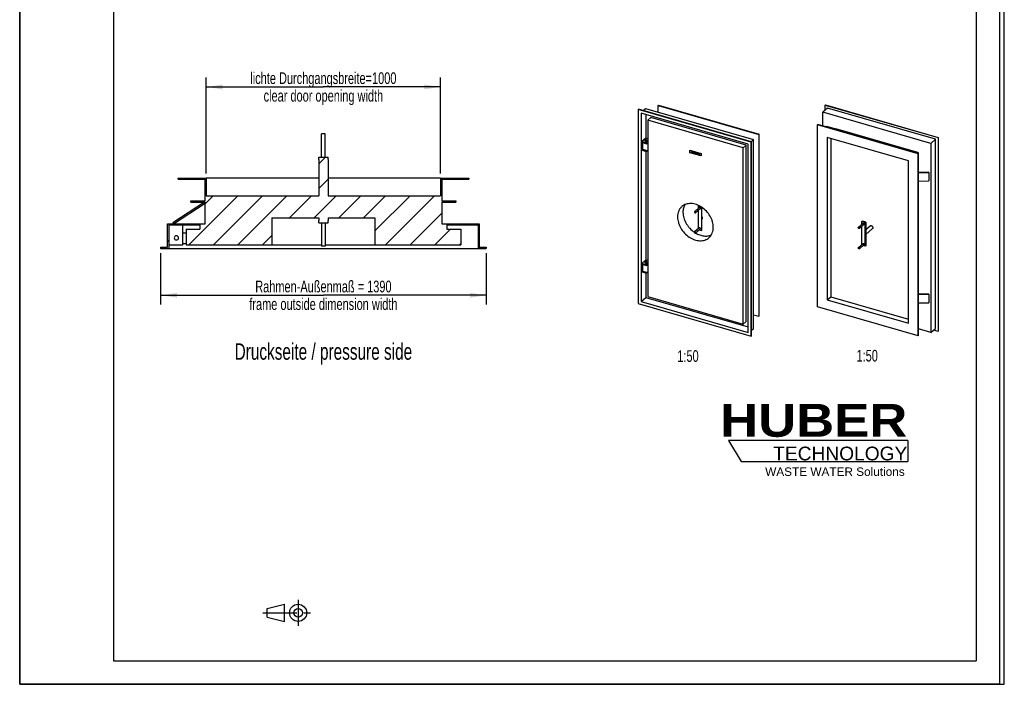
# Model space of a CAD drawing. Header units: millimetres. Extents: x 0 to 4200, y 0 to 5940.
# Tile 1 of 2: x 0 to 4200, y 0 to 2836. Entities that reach past the tile are written whole.
import ezdxf

# ---------------------------------------------------------------- set-up
doc = ezdxf.new("R2010")
doc.units = ezdxf.units.MM
doc.header["$LTSCALE"] = 387.2
doc.linetypes.add('CENTER', pattern=[0.6, 0.375, -0.075, 0.075, -0.075])
doc.layers.get('0').update_dxf_attribs({"linetype": 'CONTINUOUS'})
for name, color, linetype in [('005_AXIS', 7, 'CONTINUOUS'), ('007_CURVES', 7, 'CONTINUOUS'), ('050_DIMENSIONING', 7, 'CONTINUOUS'), ('053_NOTES', 7, 'CONTINUOUS'), ('HUBER_Logo_BL2', 7, 'CONTINUOUS')]:
    doc.layers.add(name, color=color, linetype=linetype)
doc.styles.get("Standard").update_dxf_attribs({"font": 'txt', "width": 0.7})
doc.styles.add('TEXTSTYLE_2', font='ariblk.ttf')
doc.styles.add('TEXTSTYLE_3', font='arial.ttf')
doc.dimstyles.new('DIMSTYLE_2', dxfattribs={"dimtxt": 50, "dimasz": 70, "dimexe": 2, "dimexo": 1, "dimtad": 1, "dimtxsty": 'STANDARD', "dimblk": '_FILLED', "dimblk1": '_FILLED', "dimblk2": '_FILLED', "dimcen": 0.09, "dimazin": 2, "dimtp": 1.2, "dimtm": 1.2, "dimtfac": 1, "dimtofl": 0, "dimtmove": 0, "dimatfit": 3, "dimldrblk": '_FILLED', "dimfxl": 1, "dimtolj": 1, "dimarcsym": 0})
doc.dimstyles.new('DIMSTYLE_3', dxfattribs={"dimtxt": 50, "dimasz": 70, "dimexe": 2, "dimexo": 1, "dimtad": 1, "dimtxsty": 'STANDARD', "dimblk": '_FILLED', "dimblk1": '_FILLED', "dimblk2": '_FILLED', "dimcen": 0.09, "dimazin": 2, "dimtp": 0.8, "dimtm": 0.8, "dimtfac": 1, "dimtofl": 0, "dimtmove": 0, "dimatfit": 3, "dimldrblk": '_FILLED', "dimfxl": 1, "dimtolj": 1, "dimarcsym": 0})

# ---------------------------------------------------------------- blocks, each defined once
blk = doc.blocks.new('HUBER_LOGO_BL2', base_point=(3411.6, 1009.5))
at = {"layer": 'HUBER_Logo_BL2', "color": 5, "linetype": 'CONTINUOUS'}
for p, q in [((3788.5, 1040.5), (3023.5, 1040.5)), ((3023.5, 1040.5), (3077.5, 950.5)), ((3788.5, 1040.5), (3788.5, 950.5)), ((3077.5, 950.5), (3788.5, 950.5))]:
    blk.add_line(p, q, dxfattribs=at)
at = {"layer": 'HUBER_Logo_BL2', "color": 2, "linetype": 'CONTINUOUS', "attachment_point": 3, "line_spacing_factor": 0.78}
for s, insert, char_height, width, style in [('HUBER\\P\\fArial;\\H58.5;TECHNOLOGY ', (3786.3, 1196.7), 140.4, 775.343, 'TEXTSTYLE_2'), ('WASTE WATER Solutions', (3775.2, 925.3), 36, 594.067, 'TEXTSTYLE_3')]:
    blk.add_mtext(s, dxfattribs=dict(at, insert=insert, char_height=char_height, width=width, style=style))
blk = doc.blocks.new('_FILLED')
at = {"color": 0, "linetype": 'BYBLOCK'}
blk.add_solid([(0, 0), (-1, 0.143), (-1, -0.143)], dxfattribs=at)
blk = doc.blocks.new('*D2')
at = {"layer": '050_DIMENSIONING', "color": 2, "linetype": 'CONTINUOUS'}
for p, q in [((795.5, 2180.1), (795.5, 2589.1)), ((1795.5, 2180.1), (1795.5, 2589.1)), ((795.5, 2549.1), (1295.5, 2549.1)), ((1795.5, 2549.1), (1295.5, 2549.1))]:
    blk.add_line(p, q, dxfattribs=at)
at = {"layer": '050_DIMENSIONING', "color": 2, "linetype": 'CONTINUOUS', "xscale": 70, "yscale": 70, "zscale": 70, "rotation": 180}
blk.add_blockref('_FILLED', (795.5, 2549.1), dxfattribs=at)
at = {"layer": '050_DIMENSIONING', "color": 2, "linetype": 'CONTINUOUS', "xscale": 70, "yscale": 70, "zscale": 70}
blk.add_blockref('_FILLED', (1795.5, 2549.1), dxfattribs=at)
at = {"layer": '050_DIMENSIONING', "color": 2, "linetype": 'CONTINUOUS', "insert": (1295.5, 2611.6), "char_height": 50, "width": 1437.5, "attachment_point": 2, "line_spacing_factor": 0.9}
blk.add_mtext('lichte Durchgangsbreite=1000\\Pclear door opening width', dxfattribs=at)
blk = doc.blocks.new('*D3')
at = {"layer": '050_DIMENSIONING', "color": 2, "linetype": 'CONTINUOUS'}
for p, q in [((600.5, 1840.1), (600.5, 1620.1)), ((1990.5, 1840.1), (1990.5, 1620.1)), ((600.5, 1660.1), (1295.5, 1660.1)), ((1990.5, 1660.1), (1295.5, 1660.1))]:
    blk.add_line(p, q, dxfattribs=at)
at = {"layer": '050_DIMENSIONING', "color": 2, "linetype": 'CONTINUOUS', "xscale": 70, "yscale": 70, "zscale": 70, "rotation": 180}
blk.add_blockref('_FILLED', (600.5, 1660.1), dxfattribs=at)
at = {"layer": '050_DIMENSIONING', "color": 2, "linetype": 'CONTINUOUS', "xscale": 70, "yscale": 70, "zscale": 70}
blk.add_blockref('_FILLED', (1990.5, 1660.1), dxfattribs=at)
at = {"layer": '050_DIMENSIONING', "color": 2, "linetype": 'CONTINUOUS', "insert": (1295.5, 1722.6), "char_height": 50, "width": 1528.571, "attachment_point": 2, "line_spacing_factor": 0.9}
blk.add_mtext('Rahmen-Außenmaß = 1390\\Pframe outside dimension width', dxfattribs=at)
blk = doc.blocks.new('PROJEKTIONSMETHODE_1_BL3', base_point=(1140, 305))
at = {"color": 2, "linetype": 'CONTINUOUS'}
for p, q in [((1055.7, 323.3), (1129, 341.7)), ((1129, 268.3), (1129, 341.7)), ((1055.7, 286.7), (1055.7, 323.3)), ((1055.7, 286.7), (1129, 268.3))]:
    blk.add_line(p, q, dxfattribs=at)
at = {"color": 2, "linetype": 'CENTER'}
for p, q in [((1187.7, 360), (1187.7, 250)), ((1037.3, 305), (1242.7, 305))]:
    blk.add_line(p, q, dxfattribs=at)
at = {"color": 2, "linetype": 'CONTINUOUS'}
for radius in [36.7, 18.3]:
    blk.add_circle((1187.7, 305), radius, dxfattribs=at)

msp = doc.modelspace()

# ---------------------------------------------------------------- hatches: boundary and pattern name
at = {"linetype": 'CONTINUOUS'}
h = msp.add_hatch(dxfattribs=at)
h.set_pattern_fill('A', color=2, scale=74.246212, angle=45, style=0, pattern_type=0)
h.set_pattern_definition([(45, (0, 0), (-52.5, 52.5), [])])
edge = h.paths.add_edge_path()
edge.add_line((709.488, 1942.101), (768.488, 1942.101))
edge.add_line((768.488, 1960.101), (768.488, 1942.101))
edge.add_line((635.488, 1960.101), (768.488, 1960.101))
edge.add_line((635.488, 1960.101), (635.488, 1860.101))
edge.add_line((600.488, 1860.101), (635.488, 1860.101))
edge.add_line((600.488, 1865.101), (600.488, 1860.101))
edge.add_line((600.488, 1865.101), (630.488, 1865.101))
edge.add_line((630.488, 1865.101), (630.488, 1965.101))
edge.add_line((630.488, 1965.101), (790.488, 1965.101))
edge.add_line((790.488, 1965.101), (790.488, 2057.601))
edge.add_line((730.488, 2057.601), (790.488, 2057.601))
edge.add_line((730.488, 2057.601), (730.488, 2062.601))
edge.add_line((730.488, 2062.601), (790.488, 2062.601))
edge.add_line((790.488, 2062.601), (790.488, 2155.101))
edge.add_line((675.488, 2155.101), (790.488, 2155.101))
edge.add_line((675.488, 2155.101), (675.488, 2160.101))
edge.add_line((675.488, 2160.101), (795.488, 2160.101))
edge.add_line((795.488, 2160.101), (795.488, 2085.101))
edge.add_line((795.488, 2085.101), (1275.488, 2085.101))
edge.add_line((1275.488, 2239.101), (1275.488, 2085.101))
edge.add_line((1275.488, 2239.101), (1275.488, 2249.101))
edge.add_line((1275.488, 2249.101), (1315.488, 2249.101))
edge.add_line((1315.488, 2239.101), (1315.488, 2249.101))
edge.add_line((1315.488, 2239.101), (1315.488, 2085.101))
edge.add_line((1315.488, 2085.101), (1795.488, 2085.101))
edge.add_line((1795.488, 2160.101), (1795.488, 2085.101))
edge.add_line((1795.488, 2160.101), (1915.488, 2160.101))
edge.add_line((1915.488, 2160.101), (1915.488, 2155.101))
edge.add_line((1800.488, 2155.101), (1915.488, 2155.101))
edge.add_line((1800.488, 2155.101), (1800.488, 2062.601))
edge.add_line((1800.488, 2062.601), (1860.488, 2062.601))
edge.add_line((1860.488, 2062.601), (1860.488, 2057.601))
edge.add_line((1800.488, 2057.601), (1860.488, 2057.601))
edge.add_line((1800.488, 2057.601), (1800.488, 1965.101))
edge.add_line((1800.488, 1965.101), (1960.488, 1965.101))
edge.add_line((1960.488, 1965.101), (1960.488, 1865.101))
edge.add_line((1960.488, 1865.101), (1990.488, 1865.101))
edge.add_line((1990.488, 1865.101), (1990.488, 1860.101))
edge.add_line((1955.488, 1860.101), (1990.488, 1860.101))
edge.add_line((1955.488, 1960.101), (1955.488, 1860.101))
edge.add_line((1822.488, 1960.101), (1955.488, 1960.101))
edge.add_line((1822.488, 1960.101), (1822.488, 1942.101))
edge.add_line((1822.488, 1942.101), (1881.488, 1942.101))
edge.add_line((1881.488, 1942.101), (1881.488, 1876.101))
edge.add_line((1515.488, 1876.101), (1881.488, 1876.101))
edge.add_line((1515.488, 1991.101), (1515.488, 1876.101))
edge.add_line((1315.488, 1991.101), (1515.488, 1991.101))
edge.add_line((1315.488, 1991.101), (1315.488, 1979.101))
edge.add_line((1315.488, 1969.101), (1315.488, 1979.101))
edge.add_line((1275.488, 1969.101), (1315.488, 1969.101))
edge.add_line((1275.488, 1969.101), (1275.488, 1979.101))
edge.add_line((1275.488, 1991.101), (1275.488, 1979.101))
edge.add_line((1075.488, 1991.101), (1275.488, 1991.101))
edge.add_line((1075.488, 1991.101), (1075.488, 1876.101))
edge.add_line((709.488, 1876.101), (1075.488, 1876.101))
edge.add_line((709.488, 1942.101), (709.488, 1876.101))

# ---------------------------------------------------------------- linework, layer by layer
at = {"color": 7, "linetype": 'CONTINUOUS'}
for p, q in [((0, 0), (0, 5940)), ((0, 0), (0, 5940)), ((4200, 0), (4200, 5940)), ((4200, 0), (4200, 5940)), ((2638.467, 2452.987), (2639.467, 2453.853)), ((2638.467, 2452.987), (2638.467, 1625.066)), ((3119.977, 2313.987), (2638.467, 2452.987)), ((3120.977, 2314.853), (2639.467, 2453.853)), ((3107.853, 2305.362), (2650.591, 2437.362)), ((2650.591, 2437.362), (2650.591, 1633.691)), ((2658.859, 2448.255), (2669.859, 2457.781)), ((2669.859, 2457.781), (3130.585, 2324.781)), ((2723.448, 2470.601), (2724.448, 2471.467)), ((2723.448, 2442.311), (2723.448, 2470.601)), ((2723.448, 2470.601), (3152.997, 2346.601)), ((2724.448, 2471.467), (3153.997, 2347.467)), ((3446.292, 2458.657), (3426.292, 2441.336)), ((3426.292, 2381.869), (3426.292, 2441.336)), ((3887.018, 2308.336), (3426.292, 2441.336)), ((3436.9, 2472.915), (3435.9, 2472.049)), ((3435.9, 2449.657), (3435.9, 2472.049)), ((3435.9, 2472.049), (3917.41, 2333.049)), ((3436.9, 2472.915), (3918.41, 2333.915)), ((3907.018, 2325.657), (3446.292, 2458.657)), ((2670.591, 2431.589), (2670.591, 2330.668)), ((2692.626, 2418.531), (2679.426, 2407.099)), ((2679.426, 2407.099), (2679.426, 1654.696)), ((3085.419, 2289.899), (2679.426, 2407.099)), ((3098.619, 2301.331), (2692.626, 2418.531)), ((3403.881, 2388.339), (3402.881, 2387.473)), ((3402.881, 1611.514), (3402.881, 2387.473)), ((3832.429, 2263.473), (3402.881, 2387.473)), ((3833.429, 2264.339), (3403.881, 2388.339)), ((3442.433, 2380.674), (3441.433, 2379.808)), ((3441.433, 2377.498), (3441.433, 2379.808)), ((3832.877, 2266.808), (3441.433, 2379.808)), ((3833.877, 2267.674), (3442.433, 2380.674)), ((3481.718, 2369.91), (3481.218, 2369.477)), ((3831.592, 2268.91), (3481.718, 2369.91)), ((2670.591, 2330.668), (2653.391, 2315.772)), ((2673.83, 2309.872), (2653.391, 2315.772)), ((2653.391, 2313.001), (2653.391, 2315.772)), ((2653.391, 2313.001), (2673.83, 2307.101)), ((2657.663, 2283.016), (2657.663, 2311.768)), ((2679.426, 2328.118), (2670.591, 2330.668)), ((2679.426, 2314.719), (2673.83, 2309.872)), ((2675.33, 2308.4), (2679.426, 2311.947)), ((3119.585, 2315.255), (3130.585, 2324.781)), ((3119.977, 2313.987), (3120.977, 2314.853)), ((3119.977, 1486.066), (3119.977, 2313.987)), ((3120.977, 1486.932), (3120.977, 2314.853)), ((3130.585, 1517.645), (3130.585, 2324.781)), ((3152.997, 2346.601), (3153.997, 2347.467)), ((3152.997, 2346.601), (3152.997, 1570.643)), ((3153.997, 1571.509), (3153.997, 2347.467)), ((3790.86, 2233.903), (3444.45, 2333.903)), ((3444.45, 2333.903), (3444.45, 1641.083)), ((3459.45, 2329.573), (3459.45, 1654.073)), ((3907.018, 2325.657), (3887.018, 2308.336)), ((3907.018, 1518.521), (3907.018, 2325.657)), ((3918.41, 2333.915), (3917.41, 2333.049)), ((3917.41, 2333.049), (3917.41, 1505.129)), ((3918.41, 2333.915), (3918.41, 1505.995)), ((2657.663, 2286.216), (2653.391, 2282.517)), ((2653.391, 2279.746), (2653.391, 2282.517)), ((2673.83, 2276.617), (2653.391, 2282.517)), ((2653.391, 2279.746), (2673.83, 2273.846)), ((2657.663, 2283.016), (2675.33, 2277.916)), ((2670.591, 2274.78), (2670.591, 1811.053)), ((2673.83, 2307.101), (2673.83, 2309.872)), ((2675.33, 2308.4), (2673.83, 2307.101)), ((2675.33, 2277.916), (2673.83, 2276.617)), ((2677.73, 2277.223), (2673.83, 2273.846)), ((2673.83, 2273.846), (2673.83, 2276.617)), ((2675.33, 2308.4), (2679.426, 2307.218)), ((2675.33, 2277.916), (2679.426, 2276.734)), ((3098.619, 2301.331), (3085.419, 2289.899)), ((3085.419, 1537.496), (3085.419, 2289.899)), ((3098.619, 1548.928), (3098.619, 2301.331)), ((3107.853, 1501.691), (3107.853, 2305.362)), ((3831.592, 2268.91), (3831.092, 2268.477)), ((3831.592, 2268.333), (3831.592, 2268.91)), ((3887.018, 2308.336), (3887.018, 1501.2)), ((1275.488, 2249.101), (1315.488, 2249.101)), ((1275.488, 2239.101), (1275.488, 2249.101)), ((1275.488, 2239.101), (1275.488, 2085.101)), ((1315.488, 2239.101), (1315.488, 2249.101)), ((1315.488, 2239.101), (1315.488, 2085.101)), ((3790.86, 1541.083), (3790.86, 2233.903)), ((3833.429, 2264.339), (3832.429, 2263.473)), ((3832.429, 1487.514), (3832.429, 2263.473)), ((3833.877, 2267.674), (3832.877, 2266.808)), ((3832.877, 2266.808), (3832.877, 2264.498)), ((3833.429, 1488.38), (3833.429, 2264.339)), ((3833.877, 1529.82), (3833.877, 2267.674)), ((3878.357, 2185.089), (3833.877, 2183.849)), ((3833.877, 2182.847), (3878.469, 2184.091)), ((3878.469, 2184.091), (3878.357, 2185.089)), ((3878.469, 2184.091), (3878.469, 2148.064)), ((675.488, 2160.101), (795.488, 2160.101)), ((675.488, 2155.101), (675.488, 2160.101)), ((675.488, 2155.101), (790.488, 2155.101)), ((790.488, 2062.601), (790.488, 2155.101)), ((1275.488, 2160.101), (795.488, 2160.101)), ((795.488, 2160.101), (795.488, 2085.101)), ((1795.488, 2160.101), (1315.488, 2160.101)), ((1795.488, 2160.101), (1915.488, 2160.101)), ((1795.488, 2160.101), (1795.488, 2085.101)), ((1800.488, 2155.101), (1915.488, 2155.101)), ((1800.488, 2155.101), (1800.488, 2062.601)), ((1915.488, 2160.101), (1915.488, 2155.101)), ((3833.877, 2146.821), (3878.469, 2148.064)), ((730.488, 2057.601), (730.488, 2062.601)), ((730.488, 2062.601), (790.488, 2062.601)), ((795.488, 2085.101), (1275.488, 2085.101)), ((1315.488, 2085.101), (1795.488, 2085.101)), ((1800.488, 2062.601), (1860.488, 2062.601)), ((1860.488, 2062.601), (1860.488, 2057.601)), ((787.751, 2057.601), (652.751, 1969.285)), ((655.488, 1965.101), (790.488, 2053.416)), ((730.488, 2057.601), (790.488, 2057.601)), ((790.488, 2053.416), (787.751, 2057.601)), ((790.488, 1965.101), (790.488, 2057.601)), ((1800.488, 2057.601), (1800.488, 1965.101)), ((1800.488, 2057.601), (1860.488, 2057.601)), ((2896.094, 2042.367), (2894.094, 2040.635)), ((2894.094, 2040.635), (2894.094, 2029.94)), ((2894.094, 2040.635), (2907.95, 2036.635)), ((2894.094, 2021.474), (2894.094, 1943.338)), ((2896.094, 2042.367), (2900.548, 2041.082)), ((2908.013, 2036.69), (2907.95, 2036.635)), ((2907.95, 2036.635), (2907.95, 1936.176)), ((2909.95, 1988.138), (2909.95, 2035.41)), ((1075.488, 1991.101), (1275.488, 1991.101)), ((1075.488, 1991.101), (1075.488, 1876.101)), ((1275.488, 1991.101), (1275.488, 1979.101)), ((1275.488, 1969.101), (1275.488, 1979.101)), ((1315.488, 1991.101), (1315.488, 1979.101)), ((1315.488, 1991.101), (1515.488, 1991.101)), ((1315.488, 1969.101), (1315.488, 1979.101)), ((1515.488, 1991.101), (1515.488, 1876.101)), ((2909.95, 1937.908), (2909.95, 1988.138)), ((3592.927, 1974.307), (3594.927, 1976.04)), ((3592.927, 1963.612), (3592.927, 1974.307)), ((3606.783, 1970.307), (3592.927, 1974.307)), ((3608.783, 1972.04), (3594.927, 1976.04)), ((630.488, 1965.101), (790.488, 1965.101)), ((630.488, 1865.101), (630.488, 1965.101)), ((635.488, 1960.101), (768.488, 1960.101)), ((635.488, 1960.101), (635.488, 1860.101)), ((652.751, 1969.285), (655.488, 1965.101)), ((694.488, 1960.101), (694.488, 1874.101)), ((709.488, 1942.101), (768.488, 1942.101)), ((709.488, 1942.101), (709.488, 1876.101)), ((768.488, 1960.101), (768.488, 1942.101)), ((1275.488, 1969.101), (1315.488, 1969.101)), ((1800.488, 1965.101), (1960.488, 1965.101)), ((1822.488, 1960.101), (1955.488, 1960.101)), ((1822.488, 1960.101), (1822.488, 1942.101)), ((1822.488, 1942.101), (1881.488, 1942.101)), ((1881.488, 1942.101), (1881.488, 1876.101)), ((1955.488, 1960.101), (1955.488, 1860.101)), ((1960.488, 1965.101), (1960.488, 1865.101)), ((2898.688, 1938.85), (2907.95, 1936.176)), ((2907.95, 1936.176), (2909.95, 1937.908)), ((3592.927, 1877.01), (3592.927, 1955.146)), ((3606.783, 1970.307), (3608.783, 1972.04)), ((3606.783, 1869.849), (3606.783, 1970.307)), ((3608.783, 1972.04), (3608.783, 1921.81)), ((694.488, 1926.601), (709.488, 1926.601)), ((3608.783, 1921.81), (3608.783, 1871.581)), ((600.488, 1865.101), (600.488, 1860.101)), ((600.488, 1865.101), (630.488, 1865.101)), ((600.488, 1860.101), (635.488, 1860.101)), ((694.488, 1874.101), (635.488, 1874.101)), ((635.488, 1860.101), (1955.488, 1860.101)), ((694.488, 1881.601), (709.488, 1881.601)), ((709.488, 1876.101), (1075.488, 1876.101)), ((1075.488, 1876.101), (1287.488, 1876.101)), ((1303.488, 1876.101), (1515.488, 1876.101)), ((1515.488, 1876.101), (1881.488, 1876.101)), ((1955.488, 1860.101), (1990.488, 1860.101)), ((1960.488, 1865.101), (1990.488, 1865.101)), ((1990.488, 1865.101), (1990.488, 1860.101)), ((3606.783, 1869.849), (3597.521, 1872.522)), ((3608.783, 1871.581), (3606.783, 1869.849)), ((2670.591, 1811.053), (2653.391, 1796.157)), ((2670.591, 1811.053), (2679.426, 1808.502)), ((2653.391, 1793.386), (2653.391, 1796.157)), ((2673.83, 1790.257), (2653.391, 1796.157)), ((2653.391, 1793.386), (2673.83, 1787.486)), ((2657.663, 1766.601), (2653.391, 1762.902)), ((2657.663, 1763.401), (2657.663, 1792.153)), ((2679.426, 1795.104), (2673.83, 1790.257)), ((2673.83, 1787.486), (2673.83, 1790.257)), ((2675.33, 1788.785), (2673.83, 1787.486)), ((2675.33, 1788.785), (2679.426, 1792.332)), ((2675.33, 1788.785), (2679.426, 1787.602)), ((2673.83, 1757.002), (2653.391, 1762.902)), ((2653.391, 1760.13), (2653.391, 1762.902)), ((2653.391, 1760.13), (2673.83, 1754.23)), ((2657.663, 1763.401), (2675.33, 1758.301)), ((2670.591, 1755.165), (2670.591, 1651.011)), ((2675.33, 1758.301), (2673.83, 1757.002)), ((2677.73, 1757.608), (2673.83, 1754.23)), ((2673.83, 1754.23), (2673.83, 1757.002)), ((2675.33, 1758.301), (2679.426, 1757.118)), ((2650.591, 1633.691), (2670.591, 1651.011)), ((2670.591, 1651.011), (3107.853, 1524.785)), ((2679.426, 1654.696), (3085.419, 1537.496)), ((3444.45, 1641.083), (3459.45, 1654.073)), ((3444.45, 1641.083), (3790.86, 1541.083)), ((3459.45, 1654.073), (3790.86, 1558.404)), ((3878.357, 1665.474), (3833.877, 1664.233)), ((3833.877, 1663.232), (3878.469, 1664.475)), ((3878.469, 1664.475), (3878.357, 1665.474)), ((3878.469, 1664.475), (3878.469, 1628.449)), ((2638.467, 1625.066), (3119.977, 1486.066)), ((2650.591, 1633.691), (3107.853, 1501.691)), ((3832.429, 1487.514), (3402.881, 1611.514)), ((3833.877, 1627.205), (3878.469, 1628.449)), ((3130.585, 1577.112), (3152.997, 1570.643)), ((3153.997, 1571.509), (3152.997, 1570.643)), ((3098.619, 1548.928), (3085.419, 1537.496)), ((3130.585, 1517.645), (3120.977, 1509.325)), ((3833.429, 1529.432), (3833.877, 1529.82)), ((3887.018, 1501.2), (3833.429, 1516.67)), ((3887.018, 1501.2), (3907.018, 1518.521)), ((3119.977, 1486.066), (3120.977, 1486.932)), ((3832.429, 1487.514), (3833.429, 1488.38)), ((3917.41, 1505.129), (3898.018, 1510.727)), ((3918.41, 1505.995), (3917.41, 1505.129)), ((0, 0), (4200, 0)), ((0, 0), (4200, 0))]:
    msp.add_line(p, q, dxfattribs=at)
at = {"color": 3, "linetype": 'CONTINUOUS'}
for p, q in [((4180, 5900), (4180, 0)), ((0, 2970), (0, 0)), ((4180, 0), (0, 0))]:
    msp.add_line(p, q, dxfattribs=at)
at = {"color": 5, "linetype": 'CONTINUOUS'}
for p, q in [((400, 5800), (400, 100)), ((4080, 5800), (4080, 100)), ((400, 100), (4080, 100))]:
    msp.add_line(p, q, dxfattribs=at)
at = {"layer": '005_AXIS', "color": 7, "linetype": 'CONTINUOUS'}
for p, q in [((1303.488, 2349.101), (1287.488, 2349.101)), ((1287.488, 2249.101), (1287.488, 2349.101)), ((1303.488, 2249.101), (1303.488, 2349.101)), ((2667.423, 2317.842), (2667.423, 2322.345)), ((2674.623, 2317.842), (2674.623, 2322.345)), ((2898.927, 2034.126), (2878.927, 2016.806)), ((2903.117, 2029.288), (2883.117, 2011.968)), ((2910.659, 1986.169), (2909.95, 1985.555)), ((1287.488, 1969.101), (1287.488, 1869.101)), ((1303.488, 1969.101), (1303.488, 1869.101)), ((2898.927, 1947.524), (2878.927, 1930.203)), ((2903.117, 1942.686), (2883.117, 1925.365)), ((3577.76, 1950.478), (3597.76, 1967.798)), ((3581.95, 1945.64), (3601.95, 1962.96)), ((3608.783, 1940.393), (3627.418, 1956.531)), ((3608.783, 1919.227), (3637.892, 1944.436)), ((1303.488, 1869.101), (1287.488, 1869.101)), ((3577.76, 1863.875), (3597.76, 1881.196)), ((3581.95, 1859.037), (3601.95, 1876.358)), ((2667.423, 1798.226), (2667.423, 1802.73)), ((2674.623, 1798.226), (2674.623, 1802.73))]:
    msp.add_line(p, q, dxfattribs=at)
for start, end in [(0, 180), (180, 360)]:
    msp.add_arc((668.488, 1905.101), 9, start, end, dxfattribs=at)
for points, knots in [([(2667.905, 2323.245), (2667.763, 2323.122), (2667.525, 2322.857), (2667.423, 2322.506), (2667.423, 2322.345)], [0, 0, 0, 0, 0.5392113, 1, 1, 1, 1]), ([(2667.423, 2322.345), (2667.423, 2322.142), (2667.596, 2321.686), (2668.201, 2321.18), (2669.06, 2320.799), (2670.112, 2320.572), (2671.253, 2320.518), (2672.372, 2320.643), (2673.356, 2320.934), (2673.921, 2321.255), (2674.141, 2321.445)], [0, 0, 0, 0, 0.07975536, 0.17884969, 0.30257422, 0.4459512, 0.59891463, 0.74943444, 0.88595793, 1, 1, 1, 1]), ([(2667.423, 2317.842), (2667.423, 2317.639), (2667.596, 2317.183), (2668.201, 2316.677), (2669.06, 2316.296), (2670.112, 2316.069), (2671.253, 2316.014), (2672.372, 2316.14), (2673.356, 2316.431), (2673.921, 2316.752), (2674.141, 2316.942)], [0, 0, 0, 0, 0.07975535, 0.17884965, 0.30257417, 0.44595114, 0.59891458, 0.74943442, 0.88595792, 1, 1, 1, 1]), ([(2674.623, 2322.345), (2674.623, 2322.548), (2674.45, 2323.004), (2673.845, 2323.51), (2672.986, 2323.891), (2671.934, 2324.118), (2670.793, 2324.172), (2669.674, 2324.047), (2668.69, 2323.756), (2668.125, 2323.435), (2667.905, 2323.245)], [0, 0, 0, 0, 0.07975536, 0.17884969, 0.30257422, 0.4459512, 0.59891463, 0.74943444, 0.88595793, 1, 1, 1, 1]), ([(2674.141, 2321.445), (2674.283, 2321.568), (2674.522, 2321.833), (2674.623, 2322.184), (2674.623, 2322.345)], [0, 0, 0, 0, 0.5392113, 1, 1, 1, 1]), ([(2674.141, 2316.942), (2674.283, 2317.065), (2674.522, 2317.33), (2674.623, 2317.681), (2674.623, 2317.842)], [0, 0, 0, 0, 0.53921128, 1, 1, 1, 1]), ([(2824.813, 2038.82), (2821.84, 2036.245), (2816.432, 2030.287), (2810.532, 2019.549), (2806.961, 2007.34), (2806.212, 1998.709), (2806.212, 1994.298)], [0, 0, 0, 0, 0.2374169, 0.48045668, 0.7336977, 1, 1, 1, 1]), ([(2958.632, 1950.298), (2958.632, 1958.309), (2956.695, 1970.613), (2951.068, 1986.247), (2943.209, 2001.851), (2929.932, 2019.631), (2909.954, 2036.648), (2890.845, 2046.327), (2875.159, 2050.552), (2863.736, 2051.878), (2852.718, 2051.375), (2842.356, 2049.039), (2832.903, 2044.912), (2827.339, 2041.008), (2824.813, 2038.82)], [0, 0, 0, 0, 0.12453461, 0.19038535, 0.25794133, 0.39550134, 0.53209569, 0.66260048, 0.72453273, 0.78386283, 0.84064289, 0.89518103, 0.94804098, 1, 1, 1, 1]), ([(2837.861, 2046.982), (2834.971, 2042.281), (2830.533, 2031.569), (2829.212, 2020.102), (2829.212, 2014.216)], [0, 0, 0, 0, 0.48389766, 1, 1, 1, 1]), ([(2878.927, 2016.806), (2878.71, 2016.617), (2878.352, 2016.106), (2878.251, 2015.498), (2878.251, 2015.187)], [0, 0, 0, 0, 0.47999914, 1, 1, 1, 1]), ([(2883.793, 2013.587), (2883.793, 2014.184), (2883.398, 2015.422), (2882.308, 2016.581), (2881.205, 2017.141), (2880.362, 2017.313), (2879.566, 2017.217), (2879.112, 2016.965), (2878.927, 2016.806)], [0, 0, 0, 0, 0.25693395, 0.5308002, 0.66202454, 0.78362209, 0.89512191, 1, 1, 1, 1]), ([(2903.793, 2030.907), (2903.793, 2031.505), (2903.398, 2032.742), (2902.308, 2033.902), (2901.205, 2034.462), (2900.362, 2034.633), (2899.566, 2034.538), (2899.112, 2034.286), (2898.927, 2034.126)], [0, 0, 0, 0, 0.25693399, 0.53080027, 0.6620246, 0.78362213, 0.89512192, 1, 1, 1, 1]), ([(2903.117, 2029.288), (2903.334, 2029.476), (2903.692, 2029.988), (2903.793, 2030.596), (2903.793, 2030.907)], [0, 0, 0, 0, 0.47999916, 1, 1, 1, 1]), ([(2806.212, 1994.298), (2806.212, 1986.286), (2808.149, 1973.983), (2813.777, 1958.349), (2821.636, 1942.745), (2834.912, 1924.964), (2854.89, 1907.948), (2874, 1898.269), (2889.686, 1894.044), (2901.109, 1892.717), (2912.127, 1893.22), (2922.488, 1895.557), (2931.941, 1899.683), (2937.505, 1903.588), (2940.032, 1905.776)], [0, 0, 0, 0, 0.12453461, 0.19038535, 0.25794133, 0.39550134, 0.53209569, 0.66260048, 0.72453273, 0.78386283, 0.84064289, 0.89518103, 0.94804098, 1, 1, 1, 1]), ([(2829.212, 2014.216), (2829.212, 2006.256), (2831.795, 1989.737), (2840.18, 1970.423), (2849.687, 1955.908), (2860.913, 1942.39), (2871.005, 1933.713), (2878.265, 1928.849)], [0, 0, 0, 0, 0.23401824, 0.48418467, 0.61320833, 0.74310883, 1, 1, 1, 1]), ([(2878.251, 2015.187), (2878.251, 2014.589), (2878.646, 2013.352), (2879.736, 2012.192), (2880.839, 2011.632), (2881.682, 2011.461), (2882.478, 2011.556), (2882.933, 2011.808), (2883.117, 2011.968)], [0, 0, 0, 0, 0.25693395, 0.5308002, 0.66202454, 0.78362209, 0.89512191, 1, 1, 1, 1]), ([(2883.117, 2011.968), (2883.334, 2012.156), (2883.692, 2012.667), (2883.793, 2013.275), (2883.793, 2013.587)], [0, 0, 0, 0, 0.47999914, 1, 1, 1, 1]), ([(2912.35, 1990.216), (2912.35, 1991.259), (2911.863, 1993.433), (2910.688, 1995.302), (2909.951, 1996.152)], [0, 0, 0, 0, 0.48112485, 1, 1, 1, 1]), ([(2910.659, 1986.169), (2911.203, 1986.639), (2912.098, 1987.917), (2912.35, 1989.438), (2912.35, 1990.216)], [0, 0, 0, 0, 0.47999915, 1, 1, 1, 1]), ([(2903.793, 1944.305), (2903.793, 1944.902), (2903.398, 1946.14), (2902.308, 1947.299), (2901.205, 1947.859), (2900.362, 1948.031), (2899.566, 1947.935), (2899.112, 1947.683), (2898.927, 1947.524)], [0, 0, 0, 0, 0.25693399, 0.53080027, 0.6620246, 0.78362213, 0.89512192, 1, 1, 1, 1]), ([(2903.117, 1942.686), (2903.334, 1942.874), (2903.692, 1943.385), (2903.793, 1943.993), (2903.793, 1944.305)], [0, 0, 0, 0, 0.47999916, 1, 1, 1, 1]), ([(2940.032, 1905.776), (2943.004, 1908.35), (2948.412, 1914.308), (2954.313, 1925.047), (2957.884, 1937.255), (2958.632, 1945.887), (2958.632, 1950.298)], [0, 0, 0, 0, 0.2374169, 0.48045668, 0.7336977, 1, 1, 1, 1]), ([(3577.084, 1948.859), (3577.084, 1949.17), (3577.185, 1949.778), (3577.543, 1950.29), (3577.76, 1950.478)], [0, 0, 0, 0, 0.52000086, 1, 1, 1, 1]), ([(3581.95, 1945.64), (3581.765, 1945.48), (3581.311, 1945.228), (3580.515, 1945.133), (3579.672, 1945.304), (3578.569, 1945.864), (3577.479, 1947.024), (3577.084, 1948.261), (3577.084, 1948.859)], [0, 0, 0, 0, 0.10487809, 0.21637791, 0.33797546, 0.4691998, 0.74306605, 1, 1, 1, 1]), ([(3577.76, 1950.478), (3577.944, 1950.637), (3578.399, 1950.889), (3579.195, 1950.985), (3580.038, 1950.814), (3581.141, 1950.254), (3582.231, 1949.094), (3582.626, 1947.856), (3582.626, 1947.259)], [0, 0, 0, 0, 0.10487809, 0.21637791, 0.33797546, 0.4691998, 0.74306605, 1, 1, 1, 1]), ([(3582.626, 1947.259), (3582.626, 1946.947), (3582.525, 1946.339), (3582.167, 1945.828), (3581.95, 1945.64)], [0, 0, 0, 0, 0.52000086, 1, 1, 1, 1]), ([(3597.76, 1967.798), (3597.944, 1967.958), (3598.399, 1968.21), (3599.195, 1968.305), (3600.038, 1968.134), (3601.141, 1967.574), (3602.231, 1966.414), (3602.626, 1965.177), (3602.626, 1964.579)], [0, 0, 0, 0, 0.10487808, 0.21637787, 0.3379754, 0.46919973, 0.74306601, 1, 1, 1, 1]), ([(3602.626, 1964.579), (3602.626, 1964.268), (3602.525, 1963.66), (3602.167, 1963.148), (3601.95, 1962.96)], [0, 0, 0, 0, 0.52000084, 1, 1, 1, 1]), ([(3627.418, 1956.531), (3627.879, 1956.93), (3629.015, 1957.56), (3631.005, 1957.799), (3633.112, 1957.37), (3635.157, 1956.335), (3636.975, 1954.784), (3638.839, 1952.297), (3639.583, 1949.978), (3639.583, 1948.484)], [0, 0, 0, 0, 0.10468967, 0.21598919, 0.33736828, 0.46835688, 0.60545763, 0.74352763, 1, 1, 1, 1]), ([(3639.583, 1948.484), (3639.583, 1947.705), (3639.33, 1946.185), (3638.435, 1944.907), (3637.892, 1944.436)], [0, 0, 0, 0, 0.52000085, 1, 1, 1, 1]), ([(2878.927, 1930.203), (2878.71, 1930.015), (2878.352, 1929.504), (2878.251, 1928.895), (2878.251, 1928.584)], [0, 0, 0, 0, 0.47999914, 1, 1, 1, 1]), ([(2878.251, 1928.584), (2878.251, 1927.986), (2878.646, 1926.749), (2879.736, 1925.589), (2880.839, 1925.029), (2881.682, 1924.858), (2882.478, 1924.954), (2882.933, 1925.205), (2883.117, 1925.365)], [0, 0, 0, 0, 0.25693395, 0.5308002, 0.66202454, 0.78362209, 0.89512191, 1, 1, 1, 1]), ([(2883.793, 1926.984), (2883.793, 1927.582), (2883.398, 1928.819), (2882.308, 1929.979), (2881.205, 1930.539), (2880.362, 1930.71), (2879.566, 1930.615), (2879.112, 1930.363), (2878.927, 1930.203)], [0, 0, 0, 0, 0.25693395, 0.5308002, 0.66202454, 0.78362209, 0.89512191, 1, 1, 1, 1]), ([(2883.117, 1925.365), (2883.334, 1925.553), (2883.692, 1926.064), (2883.793, 1926.673), (2883.793, 1926.984)], [0, 0, 0, 0, 0.47999914, 1, 1, 1, 1]), ([(2883.406, 1925.611), (2888.849, 1922.398), (2900.03, 1917.086), (2917.527, 1912.803), (2934.504, 1912.642), (2945.158, 1915.443), (2949.985, 1917.528)], [0, 0, 0, 0, 0.27320634, 0.53121187, 0.77273776, 1, 1, 1, 1]), ([(3577.084, 1862.256), (3577.084, 1862.568), (3577.185, 1863.176), (3577.543, 1863.687), (3577.76, 1863.875)], [0, 0, 0, 0, 0.52000086, 1, 1, 1, 1]), ([(3581.95, 1859.037), (3581.765, 1858.877), (3581.311, 1858.626), (3580.515, 1858.53), (3579.672, 1858.701), (3578.569, 1859.261), (3577.479, 1860.421), (3577.084, 1861.658), (3577.084, 1862.256)], [0, 0, 0, 0, 0.10487809, 0.21637791, 0.33797546, 0.4691998, 0.74306605, 1, 1, 1, 1]), ([(3577.76, 1863.875), (3577.944, 1864.035), (3578.399, 1864.287), (3579.195, 1864.382), (3580.038, 1864.211), (3581.141, 1863.651), (3582.231, 1862.491), (3582.626, 1861.254), (3582.626, 1860.656)], [0, 0, 0, 0, 0.10487809, 0.21637791, 0.33797546, 0.4691998, 0.74306605, 1, 1, 1, 1]), ([(3582.626, 1860.656), (3582.626, 1860.345), (3582.525, 1859.737), (3582.167, 1859.225), (3581.95, 1859.037)], [0, 0, 0, 0, 0.52000086, 1, 1, 1, 1]), ([(3597.76, 1881.196), (3597.944, 1881.355), (3598.399, 1881.607), (3599.195, 1881.703), (3600.038, 1881.532), (3601.141, 1880.972), (3602.231, 1879.812), (3602.626, 1878.574), (3602.626, 1877.977)], [0, 0, 0, 0, 0.10487808, 0.21637787, 0.3379754, 0.46919973, 0.74306601, 1, 1, 1, 1]), ([(3602.626, 1877.977), (3602.626, 1877.665), (3602.525, 1877.057), (3602.167, 1876.546), (3601.95, 1876.358)], [0, 0, 0, 0, 0.52000084, 1, 1, 1, 1]), ([(2667.905, 1803.63), (2667.763, 1803.507), (2667.525, 1803.241), (2667.423, 1802.89), (2667.423, 1802.73)], [0, 0, 0, 0, 0.5392113, 1, 1, 1, 1]), ([(2667.423, 1802.73), (2667.423, 1802.527), (2667.596, 1802.071), (2668.201, 1801.565), (2669.06, 1801.184), (2670.112, 1800.957), (2671.253, 1800.903), (2672.372, 1801.028), (2673.356, 1801.319), (2673.921, 1801.64), (2674.141, 1801.83)], [0, 0, 0, 0, 0.07975536, 0.17884969, 0.30257422, 0.4459512, 0.59891463, 0.74943444, 0.88595793, 1, 1, 1, 1]), ([(2667.423, 1798.226), (2667.423, 1798.023), (2667.596, 1797.567), (2668.201, 1797.062), (2669.06, 1796.681), (2670.112, 1796.453), (2671.253, 1796.399), (2672.372, 1796.525), (2673.356, 1796.816), (2673.921, 1797.136), (2674.141, 1797.326)], [0, 0, 0, 0, 0.07975535, 0.17884965, 0.30257417, 0.44595114, 0.59891458, 0.74943442, 0.88595792, 1, 1, 1, 1]), ([(2674.623, 1802.73), (2674.623, 1802.933), (2674.45, 1803.389), (2673.845, 1803.894), (2672.986, 1804.276), (2671.934, 1804.503), (2670.793, 1804.557), (2669.674, 1804.431), (2668.69, 1804.141), (2668.125, 1803.82), (2667.905, 1803.63)], [0, 0, 0, 0, 0.07975536, 0.17884969, 0.30257422, 0.4459512, 0.59891463, 0.74943444, 0.88595793, 1, 1, 1, 1]), ([(2674.141, 1801.83), (2674.283, 1801.953), (2674.522, 1802.218), (2674.623, 1802.569), (2674.623, 1802.73)], [0, 0, 0, 0, 0.5392113, 1, 1, 1, 1]), ([(2674.141, 1797.326), (2674.283, 1797.449), (2674.522, 1797.715), (2674.623, 1798.066), (2674.623, 1798.226)], [0, 0, 0, 0, 0.53921128, 1, 1, 1, 1])]:
    msp.add_open_spline(points, degree=3, knots=knots, dxfattribs=at)
at = {"layer": '007_CURVES', "color": 4, "linetype": 'CONTINUOUS'}
for p, q in [((2858.173, 2268.55), (2858.173, 2278.943)), ((2858.173, 2278.943), (2906.671, 2264.943)), ((2906.671, 2254.55), (2858.173, 2268.55)), ((2865.825, 2275.002), (2863.684, 2275.62)), ((2863.684, 2275.62), (2863.684, 2268.692)), ((2863.684, 2268.692), (2865.825, 2268.074)), ((2865.825, 2272.577), (2865.825, 2275.002)), ((2868.164, 2271.902), (2865.825, 2272.577)), ((2865.825, 2270.876), (2868.164, 2270.201)), ((2865.825, 2268.074), (2865.825, 2270.876)), ((2868.164, 2274.327), (2868.164, 2271.902)), ((2870.314, 2273.706), (2868.164, 2274.327)), ((2868.164, 2270.201), (2868.164, 2267.398)), ((2870.314, 2266.778), (2870.314, 2273.706)), ((2871.742, 2273.294), (2871.742, 2269.163)), ((2873.878, 2272.677), (2871.742, 2273.294)), ((2873.878, 2268.447), (2873.878, 2272.677)), ((2878.382, 2271.377), (2876.245, 2271.994)), ((2876.245, 2271.994), (2876.245, 2267.764)), ((2878.382, 2267.247), (2878.382, 2271.377)), ((2883.812, 2269.809), (2879.804, 2270.966)), ((2879.804, 2270.966), (2879.804, 2264.038)), ((2881.964, 2268.939), (2882.909, 2268.666)), ((2881.964, 2267.625), (2881.964, 2268.939)), ((2893.06, 2267.14), (2887.323, 2268.796)), ((2887.323, 2268.796), (2887.323, 2261.868)), ((2868.164, 2267.398), (2870.314, 2266.778)), ((2879.804, 2264.038), (2883.5, 2262.971)), ((2882.895, 2267.357), (2881.964, 2267.625)), ((2881.964, 2266.307), (2883.051, 2265.993)), ((2881.964, 2264.903), (2881.964, 2266.307)), ((2883.055, 2264.588), (2881.964, 2264.903)), ((2887.323, 2261.868), (2893.164, 2260.181)), ((2889.469, 2266.697), (2893.06, 2265.66)), ((2889.469, 2265.596), (2889.469, 2266.697)), ((2892.8, 2264.634), (2889.469, 2265.596)), ((2889.469, 2264.183), (2892.8, 2263.221)), ((2889.469, 2262.817), (2889.469, 2264.183)), ((2893.164, 2261.75), (2889.469, 2262.817)), ((2892.8, 2263.221), (2892.8, 2264.634)), ((2893.06, 2265.66), (2893.06, 2267.14)), ((2893.164, 2260.181), (2893.164, 2261.75)), ((2894.346, 2266.769), (2894.346, 2259.84)), ((2897.914, 2265.739), (2894.346, 2266.769)), ((2894.346, 2259.84), (2896.496, 2259.22)), ((2896.496, 2264.749), (2897.436, 2264.477)), ((2896.496, 2263.341), (2896.496, 2264.749)), ((2897.399, 2263.08), (2896.496, 2263.341)), ((2896.496, 2262.032), (2896.685, 2261.977)), ((2896.496, 2259.22), (2896.496, 2262.032)), ((2897.597, 2261.019), (2898.741, 2258.572)), ((2898.741, 2258.572), (2901.16, 2257.873)), ((2901.16, 2257.873), (2900.121, 2260.177)), ((2906.671, 2264.943), (2906.671, 2254.55))]:
    msp.add_line(p, q, dxfattribs=at)
for centre, radius, start, end in [((2875.551, 2268.419), 1.672, 188.949862, 190.130782), ((2883.041, 2267.818), 0.73, 43.399698, 45.609618), ((2883.07, 2267.846), 0.689, 41.122968, 43.39933), ((2882.952, 2267.742), 0.847, 33.831075, 41.168648), ((2882.982, 2267.763), 0.81, 32.87759, 33.78017), ((2882.859, 2266.326), 3.61, 66.285032, 67.847188), ((2883.152, 2267.052), 2.851, 34.97759, 39.628295), ((2883.337, 2267.184), 2.624, 33.313155, 34.933035), ((2880.197, 2270.186), 8.56, 194.996754, 195.25663), ((2874.086, 2268.519), 2.225, 195.257946, 196.258512), ((2875.499, 2269.176), 3.788, 210.277678, 211.767509), ((2875.876, 2269.412), 4.232, 211.795089, 214.660341), ((2876.157, 2269.602), 4.572, 214.623421, 215.376326), ((2876.073, 2269.543), 4.469, 215.375292, 216.417411), ((2875.423, 2268.983), 3.61, 226.351111, 227.512391), ((2875.385, 2268.942), 3.553, 227.512461, 228.684063), ((2875.345, 2268.897), 3.493, 228.683067, 230.260807), ((2875.32, 2268.867), 3.454, 230.263078, 230.660145), ((2875.301, 2268.954), 3.513, 237.854186, 239.098276), ((2875.467, 2269.233), 3.837, 239.116252, 241.502941), ((2875.614, 2269.501), 4.143, 241.481282, 242.120955), ((2875.737, 2269.736), 4.409, 242.131391, 243.747827), ((2875.872, 2270.007), 4.711, 243.738343, 244.461707), ((2876.147, 2270.595), 5.361, 244.520874, 247.877361), ((2875.357, 2268.364), 1.468, 217.315137, 223.919001), ((2875.354, 2268.36), 1.463, 223.925811, 225.729729), ((2875.377, 2268.386), 1.498, 225.770393, 235.324389), ((2875.421, 2268.447), 1.573, 235.270803, 237.029508), ((2875.547, 2268.678), 1.837, 245.198306, 246.118518), ((2875.548, 2267.505), 0.66, 295.124279, 296.65473), ((2875.553, 2267.496), 0.649, 296.64211, 305.424248), ((2875.565, 2267.478), 0.628, 305.414276, 315.023566), ((2875.559, 2267.485), 0.636, 315.022633, 318.198559), ((2874.405, 2267.761), 1.841, 357.608409, 358.770352), ((2874.288, 2267.764), 1.958, 358.771401, 0.006627), ((2876.522, 2268.133), 3.102, 268.874657, 270.025774), ((2876.525, 2267.804), 2.773, 269.969213, 274.258249), ((2876.614, 2266.588), 1.554, 274.300862, 283.217839), ((2876.613, 2266.592), 1.558, 283.222946, 284.604092), ((2876.602, 2266.631), 1.599, 284.632237, 291.494617), ((2876.575, 2266.702), 1.675, 291.463416, 293.484606), ((2876.309, 2266.878), 2.017, 337.693429, 338.689023), ((2875.743, 2267.098), 2.624, 338.687338, 339.358102), ((2875.354, 2267.192), 3.025, 350.291155, 351.83853), ((2875.239, 2267.208), 3.141, 351.842047, 353.858719), ((2875.108, 2267.222), 3.273, 353.855565, 355.330817), ((2874.815, 2267.243), 3.566, 355.379964, 0.054808), ((2883.694, 2270.117), 2.874, 253.848284, 256.224086), ((2883.559, 2269.571), 2.312, 256.251326, 258.022196), ((2883.63, 2264.935), 0.431, 285.349482, 290.000554), ((2883.003, 2267.755), 0.785, 352.795821, 354.155757), ((2882.903, 2267.77), 0.885, 0.200852, 1.016025), ((2882.896, 2267.77), 0.892, 359.99995, 0.2016), ((2887.523, 2282.786), 20.232, 260.556676, 261.084258), ((2888, 2285.803), 23.286, 261.076135, 261.255037), ((2884.808, 2267.536), 1.227, 286.736283, 288.661086), ((2885.036, 2263.645), 0.897, 279.898628, 281.527678), ((2884.114, 2264.221), 2.078, 33.193993, 34.958719), ((2884.815, 2264.071), 1.397, 324.328755, 324.761376), ((2884.981, 2263.953), 1.194, 324.762048, 326.3446), ((2884.863, 2264.016), 1.328, 336.338765, 337.816209), ((2884.371, 2264.135), 1.836, 352.044813, 353.868999), ((2896.375, 2260.901), 1.12, 72.237034, 73.897891), ((2896.983, 2262.44), 2.077, 64.64666, 66.099654), ((2897.272, 2263.004), 1.443, 59.246473, 60.396507), ((2898.02, 2263.437), 0.429, 280.441334, 284.301552), ((2897.531, 2263.396), 0.973, 51.517616, 53.59198), ((2897.967, 2263.453), 0.476, 337.003919, 339.411568), ((2899.173, 2264.318), 2.75, 270.342791, 271.677626), ((2898.688, 2260.382), 1.107, 44.42453, 44.984048), ((2898.868, 2260.559), 0.855, 43.263336, 44.40495), ((2898.369, 2260.112), 1.525, 39.942001, 40.797439), ((2899.317, 2262.809), 1.232, 281.066191, 283.107345), ((2898.052, 2262.986), 2.558, 36.935761, 39.356235), ((2898.567, 2259.483), 1.702, 25.535614, 26.651815), ((2897.923, 2262.891), 2.717, 31.72905, 36.903626), ((2899.35, 2262.812), 1.219, 308.022819, 311.108195), ((2898.921, 2259.652), 1.31, 23.655042, 25.56467), ((2897.776, 2262.797), 2.892, 30.530348, 31.767222), ((2897.733, 2262.772), 2.942, 30.213236, 30.532939), ((2899.102, 2262.907), 1.485, 341.965086, 344.765558), ((2898.251, 2263.068), 2.345, 12.356544, 13.460452), ((2898.477, 2263.018), 2.121, 353.666593, 355.949237), ((2898.176, 2263.038), 2.422, 355.993256, 0.059603), ((2898.012, 2263.042), 2.587, 1.589688, 2.488965), ((2897.965, 2263.04), 2.634, 359.996811, 1.587491)]:
    msp.add_arc(centre, radius, start, end, dxfattribs=at)
for points in [[(2871.929, 2267.971), (2871.804, 2268.438), (2871.742, 2268.832), (2871.742, 2269.163)], [(2873.878, 2268.447), (2873.878, 2268.347), (2873.885, 2268.251), (2873.9, 2268.159)], [(2873.905, 2268.125), (2873.949, 2267.882), (2874.044, 2267.665), (2874.19, 2267.474)], [(2883.551, 2268.34), (2883.415, 2268.473), (2883.201, 2268.582), (2882.909, 2268.666)], [(2883.788, 2267.786), (2883.785, 2267.937), (2883.743, 2268.078), (2883.663, 2268.203)], [(2883.812, 2269.809), (2883.955, 2269.768), (2884.091, 2269.721), (2884.22, 2269.669)], [(2884.31, 2269.63), (2884.739, 2269.442), (2885.084, 2269.189), (2885.348, 2268.87)], [(2885.529, 2268.624), (2885.767, 2268.262), (2885.886, 2267.882), (2885.886, 2267.486)], [(2872.228, 2267.266), (2872.102, 2267.483), (2872.01, 2267.692), (2871.95, 2267.897)], [(2872.931, 2266.371), (2872.771, 2266.525), (2872.619, 2266.698), (2872.477, 2266.89)], [(2873.432, 2265.98), (2873.323, 2266.048), (2873.223, 2266.12), (2873.131, 2266.195)], [(2875.234, 2265.239), (2874.894, 2265.337), (2874.525, 2265.467), (2874.128, 2265.629)], [(2874.565, 2267.127), (2874.631, 2267.084), (2874.702, 2267.045), (2874.776, 2267.011)], [(2874.803, 2266.999), (2874.885, 2266.962), (2874.972, 2266.931), (2875.064, 2266.905)], [(2875.064, 2266.905), (2875.376, 2266.814), (2875.631, 2266.816), (2875.828, 2266.908)], [(2876.461, 2265.031), (2876.104, 2265.038), (2875.694, 2265.106), (2875.234, 2265.239)], [(2876.033, 2267.06), (2876.161, 2267.203), (2876.232, 2267.411), (2876.244, 2267.684)], [(2877.588, 2265.363), (2877.474, 2265.283), (2877.359, 2265.217), (2877.242, 2265.166)], [(2878.175, 2266.112), (2878.047, 2265.8), (2877.853, 2265.552), (2877.588, 2265.363)], [(2878.336, 2266.682), (2878.305, 2266.503), (2878.259, 2266.334), (2878.199, 2266.173)], [(2883.835, 2265.578), (2883.684, 2265.744), (2883.424, 2265.885), (2883.051, 2265.993)], [(2883.055, 2264.588), (2883.358, 2264.501), (2883.588, 2264.476), (2883.744, 2264.519)], [(2883.08, 2267.31), (2883.313, 2267.261), (2883.483, 2267.266), (2883.59, 2267.326)], [(2884.203, 2262.829), (2883.862, 2262.885), (2883.626, 2262.935), (2883.5, 2262.971)], [(2883.59, 2267.326), (2883.697, 2267.388), (2883.761, 2267.499), (2883.781, 2267.657)], [(2883.777, 2264.53), (2883.798, 2264.537), (2883.817, 2264.546), (2883.835, 2264.557)], [(2883.783, 2267.675), (2883.786, 2267.705), (2883.788, 2267.737), (2883.788, 2267.77)], [(2884.062, 2265.021), (2884.062, 2265.224), (2883.986, 2265.411), (2883.835, 2265.578)], [(2883.835, 2264.557), (2883.986, 2264.646), (2884.062, 2264.799), (2884.062, 2265.021)], [(2885.19, 2262.762), (2885.013, 2262.731), (2884.767, 2262.74), (2884.459, 2262.788)], [(2885.162, 2266.361), (2885.043, 2266.325), (2884.908, 2266.304), (2884.757, 2266.295)], [(2884.757, 2266.295), (2885.229, 2266.042), (2885.581, 2265.751), (2885.817, 2265.412)], [(2885.504, 2266.541), (2885.422, 2266.469), (2885.32, 2266.414), (2885.201, 2266.374)], [(2885.272, 2262.781), (2885.254, 2262.775), (2885.235, 2262.771), (2885.215, 2262.767)], [(2885.95, 2263.256), (2885.782, 2263.021), (2885.557, 2262.862), (2885.272, 2262.781)], [(2885.886, 2267.486), (2885.886, 2267.074), (2885.759, 2266.762), (2885.504, 2266.541)], [(2885.853, 2265.359), (2886.09, 2264.998), (2886.208, 2264.6), (2886.208, 2264.16)], [(2886.079, 2263.482), (2886.049, 2263.415), (2886.015, 2263.351), (2885.975, 2263.292)], [(2886.189, 2263.881), (2886.171, 2263.749), (2886.138, 2263.626), (2886.092, 2263.514)], [(2886.208, 2264.16), (2886.208, 2264.084), (2886.204, 2264.01), (2886.196, 2263.939)], [(2897.207, 2261.662), (2897.062, 2261.806), (2896.898, 2261.909), (2896.716, 2261.967)], [(2897.597, 2261.019), (2897.449, 2261.335), (2897.323, 2261.547), (2897.207, 2261.662)], [(2897.399, 2263.08), (2897.493, 2263.053), (2897.682, 2263.027), (2897.966, 2263.008)], [(2897.824, 2264.339), (2897.712, 2264.389), (2897.583, 2264.435), (2897.436, 2264.477)], [(2897.985, 2264.259), (2897.95, 2264.279), (2897.912, 2264.298), (2897.872, 2264.317)], [(2897.914, 2265.739), (2898.575, 2265.548), (2899.081, 2265.345), (2899.431, 2265.13)], [(2897.966, 2263.008), (2898.013, 2263.005), (2898.057, 2263.007), (2898.098, 2263.014)], [(2898.109, 2264.179), (2898.079, 2264.202), (2898.046, 2264.223), (2898.01, 2264.244)], [(2898.126, 2263.02), (2898.197, 2263.038), (2898.258, 2263.074), (2898.312, 2263.127)], [(2898.234, 2264.066), (2898.206, 2264.098), (2898.174, 2264.128), (2898.137, 2264.158)], [(2898.448, 2263.491), (2898.448, 2263.713), (2898.377, 2263.903), (2898.234, 2264.066)], [(2898.312, 2263.127), (2898.352, 2263.167), (2898.383, 2263.214), (2898.406, 2263.267)], [(2898.413, 2263.286), (2898.436, 2263.347), (2898.448, 2263.415), (2898.448, 2263.491)], [(2899.19, 2261.568), (2899.106, 2261.568), (2899.017, 2261.571), (2898.92, 2261.577)], [(2898.92, 2261.577), (2899.17, 2261.417), (2899.356, 2261.28), (2899.471, 2261.165)], [(2899.553, 2261.6), (2899.465, 2261.583), (2899.366, 2261.573), (2899.254, 2261.569)], [(2899.431, 2265.13), (2899.66, 2264.99), (2899.859, 2264.815), (2900.03, 2264.607)], [(2899.491, 2261.145), (2899.501, 2261.134), (2899.512, 2261.122), (2899.524, 2261.108)], [(2899.539, 2261.091), (2899.612, 2261.003), (2899.706, 2260.873), (2899.823, 2260.693)], [(2899.674, 2261.631), (2899.649, 2261.623), (2899.623, 2261.616), (2899.596, 2261.609)], [(2900.101, 2261.852), (2899.978, 2261.756), (2899.835, 2261.682), (2899.674, 2261.631)], [(2899.823, 2260.693), (2899.943, 2260.507), (2900.031, 2260.359), (2900.088, 2260.246)], [(2900.349, 2262.114), (2900.292, 2262.032), (2900.226, 2261.958), (2900.152, 2261.894)], [(2900.275, 2264.252), (2900.393, 2264.051), (2900.478, 2263.838), (2900.532, 2263.614)], [(2900.514, 2262.447), (2900.473, 2262.322), (2900.418, 2262.212), (2900.349, 2262.114)], [(2900.585, 2262.784), (2900.574, 2262.689), (2900.557, 2262.6), (2900.534, 2262.516)], [(2900.542, 2263.57), (2900.571, 2263.435), (2900.589, 2263.296), (2900.596, 2263.154)]]:
    msp.add_open_spline(points, degree=3, dxfattribs=at)

# ---------------------------------------------------------------- block references
at = {"color": 2, "linetype": 'CONTINUOUS'}
msp.add_blockref('PROJEKTIONSMETHODE_1_BL3', (1140, 305), dxfattribs=at)
at = {"layer": 'HUBER_Logo_BL2'}
msp.add_blockref('HUBER_LOGO_BL2', (3411.593, 1009.548), dxfattribs=at)

# ---------------------------------------------------------------- texts
at = {"layer": '053_NOTES', "color": 2, "linetype": 'CONTINUOUS', "line_spacing_factor": 0.9}
for s, insert, char_height, width, attachment_point in [('Druckseite / pressure side', (1295.488, 1455.101), 70, 1932.5, 2), ('1:50', (3660.645, 1427.314), 50, 182.14286, 3), ('1:50', (2896.232, 1425.866), 50, 182.14286, 3)]:
    msp.add_mtext(s, dxfattribs=dict(at, insert=insert, char_height=char_height, width=width, attachment_point=attachment_point))

# ---------------------------------------------------------------- dimensions: what is measured, and where the dimension line sits
at = {"layer": '050_DIMENSIONING', "color": 2, "linetype": 'CONTINUOUS'}
dim = msp.add_linear_dim(base=(1795.488, 2549.101), p1=(795.488, 2179.101), p2=(1795.488, 2179.101), text='lichte Durchgangsbreite=<>\\Pclear door opening width', dimstyle='DIMSTYLE_3', dxfattribs=at)
dim.commit()
dim.dimension.update_dxf_attribs({"geometry": '*D2', "text_midpoint": (1295.488, 2549.101), "dimtype": 160})
dim = msp.add_linear_dim(base=(600.488, 1660.101), p1=(1990.488, 1841.101), p2=(600.488, 1841.101), angle=180, text='Rahmen-Außenmaß = <>\\Pframe outside dimension width', dimstyle='DIMSTYLE_2', dxfattribs=at)
dim.commit()
dim.dimension.update_dxf_attribs({"geometry": '*D3', "text_midpoint": (1295.488, 1660.101), "dimtype": 160})

doc.saveas('drawing.dxf')
